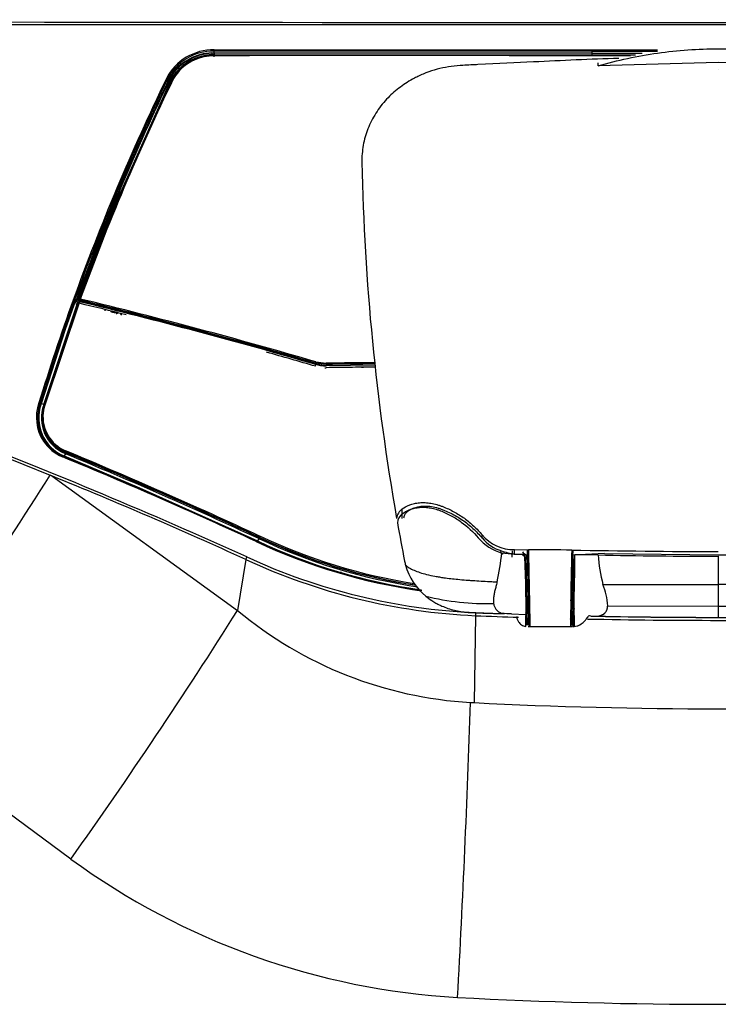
# Model space of a CAD drawing. Header units: millimetres. Extents: x 490 to 1310, y 147 to 543.
# Tile 24 of 30: x 1016 to 1045, y 276 to 317. Entities that reach past the tile are written whole.
import ezdxf

# ---------------------------------------------------------------- set-up
doc = ezdxf.new("R2010")
doc.units = ezdxf.units.MM
doc.layers.add('FactualArea', color=7, linetype='Continuous')
doc.styles.add('SEACAD_Arial', font='arial.ttf')
doc.dimstyles.new('Copie de ISO-25', dxfattribs={"dimtxt": 8, "dimasz": 2.5, "dimexe": 1.25, "dimexo": 0.625, "dimtad": 1, "dimdec": 0, "dimlfac": 5, "dimtxsty": 'SEACAD_Arial', "dimcen": 2.5, "dimclrd": 134, "dimclrt": 7, "dimadec": 0, "dimazin": 0, "dimtfac": 1, "dimtdec": 0, "dimtmove": 0, "dimatfit": 3, "dimfxl": 1, "dimarcsym": 0})

# ---------------------------------------------------------------- blocks, each defined once
blk = doc.blocks.new('*D38')
at = {"color": 0, "lineweight": -2, "transparency": 16777216}
for p, q in [((860.745, 314.581), (860.745, 534.605)), ((1260.345, 443.258), (1260.345, 534.605))]:
    blk.add_line(p, q, dxfattribs=at)
at = {"color": 134, "lineweight": -2, "transparency": 16777216}
blk.add_line((863.245, 533.355), (1257.845, 533.355), dxfattribs=at)
at = {"color": 134, "transparency": 16777216}
for points in [[(863.245, 533.772), (863.245, 532.939), (860.745, 533.355)], [(1257.845, 533.772), (1257.845, 532.939), (1260.345, 533.355)]]:
    blk.add_solid(points, dxfattribs=at)
at = {"layer": 'Defpoints', "color": 0, "transparency": 16777216}
for p in [(1260.345, 533.355), (1260.345, 442.633), (860.745, 313.956)]:
    blk.add_point(p, dxfattribs=at)
at = {"color": 7, "transparency": 16777216, "insert": (1060.545, 538.065), "char_height": 8, "attachment_point": 5, "style": 'SEACAD_Arial'}
blk.add_mtext('1998', dxfattribs=at)

msp = doc.modelspace()

# ---------------------------------------------------------------- linework, layer by layer
at = {"layer": 'FactualArea', "color": 7, "linetype": 'Continuous'}
for p, q in [((1023.781, 316.19), (1039.487, 316.185)), ((1023.781, 315.976), (1023.782, 316.137)), ((1039.488, 316.131), (1039.488, 316.061)), ((1022.784, 315.803), (1022.815, 315.752)), ((1023.677, 316.064), (1023.781, 316.067)), ((1023.678, 316.044), (1023.68, 315.985)), ((1023.777, 315.964), (1023.68, 315.961)), ((1023.778, 315.965), (1023.681, 315.962)), ((1023.78, 316.047), (1023.779, 315.987)), ((1023.779, 315.987), (1039.485, 315.983)), ((1039.485, 316.042), (1023.78, 316.047)), ((1023.781, 316.067), (1039.485, 316.061)), ((1023.781, 315.948), (1023.781, 315.976)), ((1041.196, 315.96), (1039.484, 315.96)), ((1039.485, 316.042), (1039.485, 315.983)), ((1041.576, 316.041), (1039.485, 316.042)), ((1039.485, 315.983), (1041.301, 315.982)), ((1044.745, 315.659), (1039.745, 315.524)), ((1039.745, 315.524), (1039.745, 315.649)), ((1049.745, 315.524), (1044.745, 315.659)), ((1044.745, 315.382), (1044.745, 315.388)), ((1019.77, 309.99), (1022.012, 314.977)), ((1022.047, 314.976), (1019.806, 309.991)), ((1021.934, 315.03), (1021.922, 315.008)), ((1021.943, 315.046), (1021.934, 315.03)), ((1021.942, 315.043), (1022, 315.133)), ((1021.967, 315.025), (1022.021, 314.996)), ((1022.046, 314.973), (1022.055, 314.991)), ((1022.073, 315.017), (1022.051, 314.979)), ((1018.144, 305.806), (1019.77, 309.99)), ((1018.184, 305.824), (1019.806, 309.991)), ((1016.695, 301.443), (1018.111, 305.69)), ((1016.726, 301.449), (1018.148, 305.714)), ((1018.145, 305.691), (1016.729, 301.443)), ((1018.179, 305.716), (1016.753, 301.451)), ((1017.962, 305.755), (1017.548, 304.576)), ((1017.548, 304.576), (1017.96, 305.746)), ((1018.001, 305.721), (1017.59, 304.553)), ((1017.96, 305.746), (1017.962, 305.753)), ((1018.111, 305.69), (1018.001, 305.721)), ((1018.017, 305.744), (1018.198, 305.692)), ((1018.047, 305.815), (1018.042, 305.757)), ((1018.073, 305.779), (1018.07, 305.729)), ((1018.132, 305.76), (1018.073, 305.779)), ((1018.085, 305.825), (1018.144, 305.806)), ((1018.182, 305.812), (1018.182, 305.806)), ((1018.198, 305.692), (1018.199, 305.737)), ((1018.209, 305.778), (1018.209, 305.772)), ((1019.251, 305.329), (1019.241, 305.381)), ((1019.572, 305.282), (1019.625, 305.269)), ((1019.903, 305.216), (1019.89, 305.167)), ((1019.922, 305.159), (1019.935, 305.208)), ((1016.543, 301.491), (1017.548, 304.576)), ((1017.59, 304.553), (1016.585, 301.471)), ((1027.985, 303.131), (1028.445, 303.069)), ((1027.995, 303.03), (1027.998, 303.165)), ((1028.445, 303.104), (1027.998, 303.165)), ((1028.009, 303.215), (1028.443, 303.157)), ((1030.467, 303.072), (1028.443, 303.049)), ((1028.445, 303.069), (1028.445, 303.104)), ((1028.453, 303.069), (1030.465, 303.092)), ((1029.921, 302.988), (1029.917, 302.963)), ((1029.978, 302.963), (1029.974, 302.989)), ((1016.54, 301.482), (1016.543, 301.491)), ((1016.585, 301.471), (1016.583, 301.462)), ((1016.695, 301.443), (1016.585, 301.471)), ((1016.69, 301.428), (1016.695, 301.443)), ((1016.729, 301.443), (1016.724, 301.428)), ((1016.646, 301.019), (1016.645, 300.995)), ((1013.087, 300.073), (1016.959, 298.498)), ((1017.593, 299.393), (1017.536, 299.299)), ((1017.536, 299.299), (1020.669, 297.971)), ((1017.593, 299.393), (1017.578, 299.399)), ((1017.59, 299.472), (1017.59, 299.449)), ((1017.59, 299.449), (1017.604, 299.443)), ((1017.509, 299.284), (1017.501, 299.287)), ((1020.641, 297.957), (1017.509, 299.284)), ((1017.023, 298.472), (1024.751, 292.879)), ((1020.641, 297.957), (1020.809, 297.885)), ((1020.669, 297.971), (1025.581, 295.768)), ((1025.556, 295.753), (1020.809, 297.885)), ((1020.809, 297.885), (1025.556, 295.758)), ((1031.603, 296.705), (1031.603, 297.098)), ((1034.922, 295.889), (1034.922, 296.018)), ((1025.562, 295.751), (1025.556, 295.753)), ((1025.644, 295.86), (1025.587, 295.766)), ((1025.654, 295.925), (1025.653, 295.912)), ((1025.653, 295.911), (1025.66, 295.908)), ((1035.745, 295.278), (1036.26, 295.214)), ((1036.176, 295.36), (1036.156, 295.094)), ((1036.26, 295.214), (1036.688, 295.213)), ((1036.268, 295.405), (1036.847, 295.402)), ((1036.268, 295.235), (1036.268, 295.405)), ((1036.268, 295.235), (1036.528, 295.213)), ((1036.811, 295.19), (1036.81, 295.387)), ((1040.009, 295.242), (1038.692, 295.174)), ((1040.009, 295.242), (1044.745, 295.193)), ((1025.098, 294.993), (1024.751, 292.879)), ((1044.745, 295.127), (1044.745, 293.961)), ((1029.034, 294.49), (1029.061, 294.444)), ((1036.821, 294.6), (1036.701, 294.602)), ((1031.745, 293.848), (1031.745, 293.809)), ((1031.902, 293.816), (1031.902, 293.782)), ((1032.394, 293.727), (1032.395, 293.693)), ((1049.545, 293.953), (1044.745, 293.961)), ((1044.745, 293.961), (1044.745, 293.057)), ((1036.848, 293.282), (1036.775, 293.282)), ((1036.745, 292.761), (1036.744, 292.777)), ((1036.745, 292.76), (1036.745, 292.738)), ((1038.745, 292.672), (1038.745, 292.952)), ((1040.145, 293.071), (1044.745, 293.057)), ((1044.745, 293.057), (1044.745, 292.589)), ((1034.644, 292.657), (1034.586, 289.044)), ((1036.145, 292.733), (1036.745, 292.714)), ((1036.745, 292.738), (1036.745, 292.714)), ((1036.787, 292.542), (1036.86, 292.542)), ((1036.858, 292.512), (1036.86, 292.321)), ((1038.644, 292.542), (1038.703, 292.542)), ((1038.644, 292.321), (1038.646, 292.512)), ((1038.741, 292.672), (1038.745, 292.672)), ((1038.745, 292.672), (1038.745, 292.212)), ((1038.696, 292.212), (1038.745, 292.212)), ((1034.435, 289.051), (1034.586, 289.044)), ((1017.818, 282.539), (1010.005, 288.312))]:
    msp.add_line(p, q, dxfattribs=at)
for centre, radius, start, end in [((1044.745, 19300.818), 18983.494, 269.8408325, 270.1591676), ((1044.745, -41402.314), 41719.547, 89.9275474, 90.0724528), ((1023.751, 313.993), 2.198, 89.2375, 152.7792), ((1023.753, 313.982), 2.155, 89.2464, 152.8101), ((1024.423, 316.175), 0.643, 178.6666, 183.404), ((1042.493, 316.167), 3.006, 179.6693, 180.69), ((1023.703, 314.028), 1.94, 117.2405, 149.2564), ((1023.702, 314.046), 1.899, 117.2418, 149.3453), ((1023.705, 313.998), 2.049, 117.2971, 141.9428), ((1023.698, 314.064), 1.856, 117.1885, 149.4061), ((1023.705, 314.019), 2.008, 117.31, 142.0268), ((1023.782, 313.855), 2.212, 92.7331, 117.3866), ((1023.783, 313.876), 2.17, 92.7679, 117.3987), ((1023.782, 313.883), 2.105, 92.772, 117.3494), ((1023.782, 313.9), 2.065, 92.8015, 117.3447), ((1023.78, 313.918), 2.023, 92.7953, 117.3392), ((1023.786, 313.859), 2.188, 90.1443, 92.8244), ((1023.783, 313.872), 2.115, 90.1213, 92.8022), ((1023.523, 315.968), 0.158, 357.674, 6.054), ((1023.781, 313.909), 2.032, 90.1393, 92.819), ((1030.847, -2813.866), 3129.816, 89.841881, 90.129439), ((1029.231, -5824.819), 6140.786, 89.9043281, 90.0508761), ((1048.14, 94.972), 220.991, 91.95285, 92.87556), ((1023.889, 313.893), 2.259, 142.7413, 146.1084), ((1108.769, 272.956), 96.6, 154.20083, 160.13395), ((1108.902, 272.932), 96.682, 154.22914, 160.15427), ((1106.014, 274.13), 93.501, 154.07754, 160.18506), ((1109.343, 272.744), 97.069, 154.19148, 160.07468), ((1108.31, 273.138), 95.842, 154.11799, 160.05854), ((1203.641, 324.93), 182.078, 183.13667, 183.18561), ((1023.753, 313.831), 2.145, 147.3578, 152.7996), ((1023.751, 313.806), 2.142, 140.7201, 152.7796), ((1022.316, 314.83), 0.4, 150.9015, 154.0433), ((1022.147, 314.928), 0.205, 147.1152, 151.9531), ((1046.537, 299.349), 29.146, 147.2195, 147.4302), ((1023.753, 313.831), 2.145, 141.0002, 144.8175), ((1023.363, 314.197), 1.653, 144.689, 145.5273), ((1022.372, 314.803), 0.4, 151.0379, 154.1698), ((1022.54, 314.699), 0.598, 147.5967, 150.1436), ((1024.34, 313.584), 2.776, 143.0051, 146.1764), ((1022.397, 314.806), 0.389, 151.343, 154.111), ((1022.372, 314.819), 0.36, 147.3289, 151.307), ((1022.379, 314.831), 0.331, 147.3215, 154.1402), ((1107.685, 273.267), 95.352, 154.1875, 160.14058), ((1106.457, 273.878), 93.993, 154.25823, 155.01462), ((1079.883, 286.699), 64.488, 154.15465, 154.26408), ((1028.303, 315.153), 6.467, 183.0242, 183.2507), ((1108.147, 273.112), 95.848, 155.02633, 160.13539), ((1126.501, 313.466), 96.598, 181.15858, 189.99297), ((1108.269, 273.054), 95.922, 157.33723, 159.99661), ((1130.462, 264.572), 119.615, 157.6844, 159.82875), ((1111.303, 272.277), 99.215, 160.26253, 162.8675), ((1018.286, 305.615), 0.304, 158.9389, 159.6249), ((967.3, 94.955), 216.68, 76.42935, 76.46066), ((1018.087, 305.813), 0.04, 159.5945, 175.6196), ((966.218, 91.189), 220.619, 76.38612, 76.41236), ((1018.165, 305.671), 0.0574, 155.8084, 159.9771), ((1018.283, 305.643), 0.147, 157.5194, 160.8038), ((1018.186, 305.702), 0.04, 76.2497, 160.2217), ((966.556, 92.316), 219.489, 75.87384, 76.40031), ((968.689, 99.87), 211.712, 73.73935, 76.48142), ((1018.222, 305.812), 0.04, 159.5714, 178.8576), ((967.884, 97.144), 214.575, 73.73425, 76.43851), ((967.717, 97.008), 214.79, 73.70104, 76.40398), ((968.033, 97.859), 213.935, 73.7191, 76.43405), ((1018.13, 305.391), 0.487, 238.1007, 244.4161), ((966.556, 92.316), 219.489, 73.74456, 74.29688), ((1028.414, 304.624), 1.575, 253.6371, 271.0698), ((1034.952, -154.264), 457.468, 90.5632, 90.81525), ((1033.463, -23.629), 326.772, 90.52636, 90.87997), ((1031.202, 137.546), 165.447, 90.57604, 90.95508), ((1038.742, -528.861), 831.897, 90.569334, 90.633874), ((1028.422, 304.508), 1.539, 268.593, 270.8288), ((1018.166, 300.903), 1.78, 160.2733, 213.6667), ((1018.181, 300.892), 1.743, 160.2252, 247.0422), ((1018.202, 300.884), 1.719, 160.3435, 247.0791), ((1018.207, 300.883), 1.611, 160.2113, 247.0203), ((1018.197, 300.894), 1.567, 160.0449, 247.182), ((1018.2, 300.917), 1.568, 160.1351, 247.0981), ((1018.196, 300.929), 1.535, 160.1248, 173.7113), ((1018.196, 300.929), 1.535, 173.7113, 247.0874), ((925.612, 74.904), 241.644, 65.67876, 68.77241), ((1018.166, 300.903), 1.78, 213.6667, 246.9553), ((939.326, 110.632), 204.416, 65.01942, 67.48872), ((939.156, 109.683), 205.286, 65.08399, 67.53724), ((936.815, 104.596), 210.997, 65.09505, 67.48844), ((939.389, 110.248), 204.725, 65.07931, 67.53935), ((939.01, 108.747), 206.041, 65.1707, 67.61698), ((873.793, 388.768), 169.249, 323.59137, 327.76751), ((1016.769, 297.926), 0.603, 65.0405, 71.5858), ((943.082, 115.769), 197.098, 65.41045, 67.96661), ((1031.899, 296.655), 0.533, 123.7774, 174.8374), ((1031.893, 296.496), 0.493, 126.0189, 176.9578), ((1126.72, 313.496), 96.819, 190.09668, 191.05573), ((1036.246, 297.141), 1.736, 220.303, 270.725), ((1035.754, 317.506), 24.046, 244.8364, 261.9691), ((1035.738, 317.383), 23.901, 244.7864, 261.9598), ((1035.731, 317.306), 23.833, 244.7414, 261.9473), ((1035.762, 317.398), 23.906, 244.803, 261.9028), ((1025.595, 295.907), 0.0641, 315.3754, 1.6844), ((1035.753, 317.34), 23.739, 244.79, 261.4765), ((1035.757, 317.338), 23.677, 244.7416, 261.2748), ((1035.744, 317.322), 23.669, 244.7826, 261.3282), ((1035.763, 317.404), 23.69, 244.7789, 261.1132), ((1036.196, 297.09), 1.867, 219.918, 256.0031), ((1036.212, 296.966), 1.68, 219.8641, 253.2267), ((1020.943, 297.088), 14.912, 348.2908, 353.0277), ((1036.431, 297.212), 1.984, 249.2261, 265.3088), ((1037.899, 296.556), 1.885, 225.9852, 228.8715), ((1037.899, 296.589), 1.824, 224.4904, 230.3595), ((997.911, 293.037), 38.838, 358.7832, 3.2118), ((1035.275, 12.918), 282.489, 89.31531, 89.68112), ((1158.999, 291.895), 120.399, 178.33802, 179.84898), ((1047.578, 847.552), 552.238, 269.07381, 269.70609), ((1043.604, 639.128), 343.937, 270.19003, 270.97901), ((1035.801, 318.061), 25.429, 245.1098, 267.3931), ((1035.796, 318.157), 25.401, 245.1796, 267.4087), ((1034.012, 295.382), 2.358, 191.0662, 195.2864), ((2135.548, 273.756), 1097.012, 178.880992, 178.997475), ((802.327, 298.243), 236.477, 358.71784, 359.26163), ((1033.3, -143.114), 438.344, 89.1576, 89.28315), ((1047.758, 295.855), 8.042, 184.798, 193.6831), ((1046.155, 643.17), 348.046, 268.94465, 269.76782), ((1034.187, 295.445), 2.543, 195.6206, 230.9534), ((1041.517, 785.108), 491.157, 269.81661, 270.37655), ((1037.716, 292.984), 2.43, 2.0429, 23.496), ((1035.164, 304.082), 10.921, 256.3408, 271.2464), ((839.831, 409.391), 218.565, 324.52258, 327.78637), ((1035.396, 305.647), 16.624, 230.182, 266.6857), ((1044.745, 556.65), 264.062, 267.80858, 268.06848), ((1035.519, 280.402), 12.348, 87.0966, 88.9536), ((1133.042, 291.436), 94.35, 179.08024, 179.4436), ((1038.732, 292.782), 0.17, 85.6404, 99.2382), ((1296.747, 289.261), 258.029, 179.18039, 179.24247), ((1045.629, 773.787), 480.73, 269.89458, 270.44284), ((1044.745, 557.508), 265.043, 267.81593, 268.20453), ((1044.745, 557.508), 265.043, 268.82476, 271.18161), ((1038.591, 282.264), 10.414, 85.3, 85.8665), ((1039.703, 298.021), 5.383, 267.2495, 270.4428), ((1044.741, 548.543), 255.954, 268.8814, 270.00073), ((1044.745, 556.65), 264.062, 268.91504, 271.08496), ((1044.75, 548.287), 255.699, 269.99871, 271.11916), ((524.75, 305.153), 509.94, 356.81083, 358.19049), ((1044.745, 489.148), 200.362, 267.09375, 272.90625), ((1035.632, 306.97), 30.236, 233.9009, 266.7153), ((1044.745, 483.003), 206.504, 266.98968, 273.01032)]:
    msp.add_arc(centre, radius, start, end, dxfattribs=at)
for centre, major_axis, ratio, start_param, end_param in [((1044.746, 333.894), (-534.875, 0.004), 0.03311, 1.560964, 1.566055), ((1044.747, 333.867), (-534.868, 0.004), 0.03316, 1.560964, 1.566055), ((1022.785, 315.787), (0.019, -0.0352), 0.187749, 1.952936, 3.497516), ((1022.852, 315.699), (0.0185, -0.0355), 0.156817, 1.964323, 3.296255), ((1023.778, 315.925), (0.0001, -0.04), 0.046977, 2.993349, 4.287987), ((1023.781, 315.912), (-0.0001, 0.04), 0.046595, 4.288395, 5.820729), ((1039.484, 315.998), (-0.0001, 0.0394), 0.006841, 3.114723, 4.310196), ((1022.123, 315.239), (0.0316, -0.0245), 0.295278, 1.833232, 3.377867), ((1021.957, 314.989), (0.036, -0.0174), 0.344876, 1.756085, 3.300677), ((1021.967, 315.009), (0.0345, -0.0207), 0.324662, 1.792027, 3.334205), ((1021.976, 315.024), (0.0337, -0.0216), 0.318286, 1.801015, 3.345574), ((1022.034, 315.114), (0.0336, -0.0217), 0.316967, 1.803292, 3.347008), ((1022.011, 314.992), (-0.036, 0.0174), 0.344809, 1.756115, 3.001725), ((1022.021, 315.012), (-0.0347, 0.0203), 0.328507, 1.787979, 3.204644), ((1022.035, 315.034), (-0.0337, 0.0216), 0.317956, 1.801124, 3.221665), ((1022.084, 314.959), (0.036, -0.0174), 0.346053, 1.798842, 3.192553), ((1022.103, 314.993), (0.0337, -0.0216), 0.31951, 1.838314, 3.221709), ((1019.769, 310.004), (-0.0369, 0.0153), 0.31108, 1.734024, 3.304829), ((1017.997, 305.734), (-0.0376, 0.0135), 0.272724, 0.16223, 1.77908), ((1018.03, 305.778), (0.0399, 0.0033), 0.912066, 2.717391, 4.305811), ((1018.087, 305.813), (0.0399, -0.0031), 0.898945, 3.141589, 4.441987), ((1018.087, 305.813), (0.0375, -0.0139), 0.269768, 1.720092, 3.141589), ((1018.087, 305.813), (-0.0122, -0.0381), 0.141394, 4.435379, 5.842646), ((1018.146, 305.794), (0.0122, 0.0381), 0.141391, 1.293766, 2.701052), ((1018.186, 305.702), (0.0376, -0.0135), 0.274676, 1.870919, 3.259979), ((1018.186, 305.702), (-0.0095, -0.0389), 0.278588, 2.739653, 4.416078), ((1018.222, 305.812), (0.04, -0.0008), 0.895589, 3.064051, 4.391302), ((1018.222, 305.806), (0.04, -0.0008), 0.895589, 3.159189, 4.391302), ((1018.222, 305.812), (0.0375, -0.014), 0.2728, 1.872352, 3.290996), ((1018.222, 305.812), (-0.0095, -0.0388), 0.277106, 4.414981, 5.828308), ((1017.586, 304.565), (-0.0378, 0.013), 0.260646, 0.157315, 1.775644), ((1027.972, 303.096), (-0.0113, -0.0384), 0.180059, 2.749997, 4.312393), ((1028.011, 303.199), (-0.0113, -0.0384), 0.179213, 4.312017, 5.839199), ((1028.445, 303.14), (0.0007, -0.04), 0.036218, 4.276677, 5.820346), ((1016.578, 301.473), (-0.0382, 0.0118), 0.226734, 0.258978, 1.767673), ((1016.581, 301.482), (-0.0382, 0.0118), 0.22613, 0.254145, 1.767646), ((1016.686, 301.439), (-0.0389, 0.0119), 0.227178, 1.767594, 3.244239), ((1016.764, 301.439), (0.0382, -0.0118), 0.228483, 1.934032, 3.242046), ((1017.524, 299.319), (0.0205, 0.0347), 0.422788, 2.928368, 4.418196), ((1017.61, 299.503), (0.0155, 0.0369), 0.396494, 1.392285, 2.704772), ((1017.584, 299.412), (0.0157, 0.0375), 0.399052, 4.359007, 5.84588), ((1020.661, 297.989), (0.0159, 0.0367), 0.375309, 2.762741, 4.36365), ((1025.536, 295.726), (-0.0172, -0.0369), 0.315868, 2.771643, 4.39631), ((1025.674, 295.956), (0.017, 0.0362), 0.309944, 1.256071, 2.720107), ((1182.629, -1472.72), (-1520.289, 3978.233), 0.12654, -1.159184, -1.159158), ((1035.325, 295.222), (0.548, 0.244), 0.391845, -0.880002, -0.697419), ((1025.149, 295.062), (0.0419, 0.0908), 0.324737, 1.268435, 2.568324), ((1036.853, 292.911), (0.007, -0.44), 0.006709, -0.432672, 3.710608), ((1036.893, 292.912), (0.007, -0.4), 0.007379, -0.432695, 3.531223), ((1038.611, 292.912), (0.007, 0.4), 0.007379, -0.38963, 3.574287), ((1034.649, 292.74), (0.0038, 0.0999), 0.036367, 1.135557, 2.530978)]:
    msp.add_ellipse(centre, major_axis=major_axis, ratio=ratio, start_param=start_param, end_param=end_param, dxfattribs=at)
for points, knots in [([(1039.488, 316.131), (1036.869, 316.132), (1034.251, 316.134), (1029.015, 316.138), (1026.398, 316.142), (1023.782, 316.137)], [0, 0, 0, 0, 0.5, 0.5, 1, 1, 1, 1]), ([(1039.745, 315.524), (1040.556, 315.758), (1041.384, 315.936), (1043.056, 316.173), (1043.9, 316.232), (1045.589, 316.232), (1046.434, 316.173), (1048.106, 315.936), (1048.933, 315.758), (1049.745, 315.524)], [0, 0, 0, 0, 0.25, 0.25, 0.5, 0.5, 0.75, 0.75, 1, 1, 1, 1]), ([(1022.815, 315.752), (1022.819, 315.746), (1022.824, 315.739), (1022.83, 315.732), (1022.832, 315.732), (1022.833, 315.734)], [0, 0, 0, 0, 0.5, 0.5, 1, 1, 1, 1]), ([(1023.779, 315.987), (1023.779, 315.98), (1023.779, 315.973), (1023.778, 315.965), (1023.778, 315.964), (1023.778, 315.965)], [0, 0, 0, 0, 0.5, 0.5, 1, 1, 1, 1]), ([(1023.781, 316.067), (1023.781, 316.071), (1023.78, 316.071), (1023.78, 316.064), (1023.78, 316.055), (1023.78, 316.047)], [0, 0, 0, 0, 0.5, 0.5, 1, 1, 1, 1]), ([(1037.054, 315.685), (1036.351, 315.656), (1035.589, 315.62), (1034.589, 315.566), (1034.341, 315.552), (1034.079, 315.537), (1034.04, 315.535), (1033.842, 315.523), (1033.68, 315.505), (1033.361, 315.454), (1033.203, 315.42), (1032.891, 315.336), (1032.738, 315.285), (1032.437, 315.17), (1032.29, 315.104), (1032.107, 315.011), (1032.067, 314.989), (1031.926, 314.912), (1031.828, 314.853), (1031.637, 314.727), (1031.544, 314.661), (1031.274, 314.451), (1031.106, 314.298), (1030.869, 314.043), (1030.789, 313.95), (1030.639, 313.756), (1030.569, 313.655), (1030.438, 313.449), (1030.378, 313.343), (1030.268, 313.127), (1030.218, 313.018), (1030.131, 312.795), (1030.093, 312.682), (1030.028, 312.453), (1030.001, 312.336), (1029.937, 311.985), (1029.918, 311.748), (1029.923, 311.512)], [0.5779422, 0.5779422, 0.5779422, 0.5779422, 0.7116874, 0.7116874, 0.7363695, 0.7363695, 0.7407343, 0.7407343, 0.7597722, 0.7597722, 0.7788102, 0.7788102, 0.7978481, 0.7978481, 0.816886, 0.816886, 0.8223472, 0.8223472, 0.8361656, 0.8361656, 0.8499839, 0.8499839, 0.8776205, 0.8776205, 0.892918, 0.892918, 0.9082154, 0.9082154, 0.9235128, 0.9235128, 0.9388103, 0.9388103, 0.9541077, 0.9541077, 0.9694051, 0.9694051, 1, 1, 1, 1]), ([(1041.092, 315.937), (1041.038, 315.937), (1040.985, 315.937), (1040.69, 315.937), (1040.449, 315.937), (1039.993, 315.938), (1039.778, 315.938), (1039.537, 315.938), (1039.511, 315.938), (1039.484, 315.938)], [0.4331448, 0.4331448, 0.4331448, 0.4331448, 0.4898221, 0.4898221, 0.7449051, 0.7449051, 0.9718029, 0.9718029, 1, 1, 1, 1]), ([(1021.837, 314.967), (1021.836, 314.971), (1021.832, 314.977), (1021.817, 314.989), (1021.806, 314.994), (1021.797, 314.998)], [0, 0, 0, 0, 0.5, 0.5, 1, 1, 1, 1]), ([(1017.917, 305.783), (1017.927, 305.78), (1017.94, 305.775), (1017.953, 305.767), (1017.957, 305.764), (1017.962, 305.76), (1017.963, 305.758), (1017.963, 305.755)], [0, 0, 0, 0, 0.5, 0.5, 0.75, 0.75, 1, 1, 1, 1]), ([(1017.963, 305.755), (1017.962, 305.752), (1017.963, 305.748), (1017.971, 305.739), (1017.987, 305.73), (1017.998, 305.726), (1018.003, 305.725)], [0, 0, 0, 0, 0.112933, 0.48106, 0.751291, 1, 1, 1, 1]), ([(1017.963, 305.755), (1017.964, 305.758), (1017.967, 305.765), (1017.971, 305.774), (1017.975, 305.782), (1017.979, 305.788), (1017.984, 305.796), (1017.99, 305.8), (1017.992, 305.793), (1017.993, 305.79)], [0, 0, 0, 0, 0.106098, 0.206575, 0.303585, 0.399517, 0.496839, 0.739508, 1, 1, 1, 1]), ([(1018.017, 305.744), (1018.017, 305.745), (1018.017, 305.746), (1018.016, 305.748), (1018.011, 305.744), (1018.006, 305.731), (1018.003, 305.725)], [0, 0, 0, 0, 0.133504, 0.251048, 0.623622, 1, 1, 1, 1]), ([(1018.145, 305.691), (1018.145, 305.688), (1018.142, 305.686), (1018.129, 305.686), (1018.119, 305.688), (1018.111, 305.69)], [0, 0, 0, 0, 0.5, 0.5, 1, 1, 1, 1]), ([(1018.112, 305.694), (1018.113, 305.696), (1018.115, 305.699), (1018.12, 305.703), (1018.126, 305.706), (1018.133, 305.708), (1018.143, 305.708), (1018.152, 305.707), (1018.161, 305.706), (1018.17, 305.703), (1018.182, 305.699), (1018.192, 305.695), (1018.198, 305.692)], [0, 0, 0, 0, 0.05905, 0.124295, 0.19911, 0.285759, 0.385707, 0.499905, 0.583177, 0.677816, 0.803727, 1, 1, 1, 1]), ([(1018.148, 305.699), (1018.148, 305.695), (1018.144, 305.692), (1018.131, 305.69), (1018.121, 305.692), (1018.112, 305.694)], [0, 0, 0, 0, 0.5, 0.5, 1, 1, 1, 1]), ([(1018.132, 305.76), (1018.141, 305.758), (1018.149, 305.756), (1018.165, 305.753), (1018.173, 305.753), (1018.186, 305.754), (1018.192, 305.755), (1018.201, 305.759), (1018.204, 305.761), (1018.208, 305.767), (1018.209, 305.77), (1018.209, 305.772)], [0, 0, 0, 0, 0.211482, 0.211482, 0.422876, 0.422876, 0.635643, 0.635643, 0.851192, 0.851192, 1, 1, 1, 1]), ([(1018.144, 305.806), (1018.146, 305.806), (1018.151, 305.804), (1018.158, 305.804), (1018.166, 305.804), (1018.174, 305.805), (1018.182, 305.81), (1018.183, 305.816), (1018.184, 305.818)], [0, 0, 0, 0, 0.109644, 0.231607, 0.365238, 0.508687, 0.7619, 1, 1, 1, 1]), ([(1018.198, 305.692), (1018.195, 305.695), (1018.191, 305.699), (1018.184, 305.705), (1018.175, 305.71), (1018.166, 305.712), (1018.158, 305.71), (1018.152, 305.706), (1018.149, 305.701), (1018.148, 305.699)], [0, 0, 0, 0, 0.15241, 0.273008, 0.484083, 0.658879, 0.799586, 0.910437, 1, 1, 1, 1]), ([(1019.467, 305.324), (1019.473, 305.32), (1019.487, 305.312), (1019.512, 305.3), (1019.542, 305.289), (1019.562, 305.284), (1019.572, 305.282)], [0.5140882, 0.5140882, 0.5140882, 0.5140882, 0.6133916, 0.7364874, 0.8664872, 1, 1, 1, 1]), ([(1019.625, 305.269), (1019.63, 305.267), (1019.641, 305.265), (1019.656, 305.262), (1019.672, 305.26), (1019.686, 305.26), (1019.699, 305.261), (1019.711, 305.263), (1019.722, 305.266), (1019.73, 305.27), (1019.737, 305.276), (1019.741, 305.282), (1019.743, 305.287), (1019.744, 305.289)], [0, 0, 0, 0, 0.086826, 0.175975, 0.267063, 0.359615, 0.453078, 0.546852, 0.64032, 0.732882, 0.823985, 0.913152, 1, 1, 1, 1]), ([(1019.77, 305.248), (1019.768, 305.24), (1019.763, 305.233), (1019.748, 305.222), (1019.737, 305.217), (1019.719, 305.214), (1019.714, 305.213), (1019.709, 305.213)], [0, 0, 0, 0, 0.230312, 0.230312, 0.4852082, 0.4852082, 0.5710418, 0.5710418, 0.5710418, 0.5710418]), ([(1028.453, 303.069), (1028.444, 303.073), (1028.444, 303.074), (1028.443, 303.066), (1028.443, 303.058), (1028.443, 303.049)], [0, 0, 0, 0, 0.5, 0.5, 1, 1, 1, 1]), ([(1016.491, 301.504), (1016.5, 301.502), (1016.512, 301.498), (1016.532, 301.49), (1016.538, 301.485), (1016.54, 301.482)], [0, 0, 0, 0, 0.5, 0.5, 1, 1, 1, 1]), ([(1017.509, 299.284), (1017.511, 299.28), (1017.515, 299.279), (1017.525, 299.285), (1017.531, 299.291), (1017.532, 299.301)], [0, 0, 0, 0, 0.5, 0.5, 1, 1, 1, 1]), ([(1017.59, 299.449), (1017.591, 299.444), (1017.591, 299.436), (1017.587, 299.417), (1017.583, 299.407), (1017.578, 299.399)], [0, 0, 0, 0, 0.5, 0.5, 1, 1, 1, 1]), ([(1017.47, 299.265), (1017.474, 299.274), (1017.481, 299.283), (1017.493, 299.292), (1017.498, 299.291), (1017.501, 299.287)], [0, 0, 0, 0, 0.5, 0.5, 1, 1, 1, 1]), ([(1031.603, 297.098), (1031.687, 297.164), (1031.789, 297.221), (1031.972, 297.289), (1032.038, 297.308), (1032.175, 297.338), (1032.246, 297.349), (1032.359, 297.359), (1032.397, 297.361), (1032.475, 297.362), (1032.514, 297.362), (1032.634, 297.357), (1032.714, 297.348), (1032.877, 297.321), (1032.959, 297.303), (1033.083, 297.267), (1033.124, 297.253), (1033.205, 297.225), (1033.246, 297.211), (1033.446, 297.134), (1033.601, 297.063), (1033.826, 296.941), (1033.899, 296.897), (1034.044, 296.806), (1034.116, 296.758), (1034.323, 296.608), (1034.453, 296.501), (1034.699, 296.27), (1034.814, 296.148), (1034.922, 296.018)], [0, 0, 0, 0, 0.125, 0.125, 0.1875, 0.1875, 0.25, 0.25, 0.28125, 0.28125, 0.3125, 0.3125, 0.375, 0.375, 0.4375, 0.4375, 0.46875, 0.46875, 0.5, 0.5, 0.625, 0.625, 0.6875, 0.6875, 0.75, 0.75, 0.875, 0.875, 1, 1, 1, 1]), ([(1031.603, 296.895), (1031.679, 296.959), (1031.774, 297.016), (1031.943, 297.084), (1032.004, 297.104), (1032.132, 297.136), (1032.2, 297.148), (1032.305, 297.16), (1032.341, 297.163), (1032.414, 297.166), (1032.452, 297.167), (1032.565, 297.165), (1032.642, 297.159), (1032.797, 297.137), (1032.875, 297.121), (1032.994, 297.089), (1033.033, 297.077), (1033.112, 297.051), (1033.151, 297.037), (1033.344, 296.963), (1033.493, 296.894), (1033.783, 296.738), (1033.923, 296.649), (1034.321, 296.363), (1034.557, 296.142), (1034.764, 295.892)], [0, 0, 0, 0, 0.125, 0.125, 0.1875, 0.1875, 0.25, 0.25, 0.28125, 0.28125, 0.3125, 0.3125, 0.375, 0.375, 0.4375, 0.4375, 0.46875, 0.46875, 0.5, 0.5, 0.625, 0.625, 0.75, 0.75, 1, 1, 1, 1]), ([(1031.673, 296.726), (1031.676, 296.768), (1031.687, 296.808), (1031.717, 296.868), (1031.729, 296.887), (1031.757, 296.925), (1031.773, 296.944), (1031.827, 297), (1031.871, 297.034), (1031.948, 297.08), (1031.976, 297.095), (1032.035, 297.122), (1032.066, 297.135), (1032.165, 297.17), (1032.236, 297.188), (1032.351, 297.207), (1032.39, 297.211), (1032.472, 297.218), (1032.514, 297.219), (1032.642, 297.219), (1032.73, 297.212), (1032.909, 297.184), (1033.001, 297.163), (1033.136, 297.121), (1033.181, 297.106), (1033.27, 297.073), (1033.314, 297.056), (1033.445, 297.003), (1033.531, 296.964), (1033.701, 296.881), (1033.784, 296.835), (1033.947, 296.74), (1034.027, 296.689), (1034.258, 296.531), (1034.403, 296.415), (1034.676, 296.166), (1034.803, 296.032), (1034.922, 295.889)], [0, 0, 0, 0, 0.0625, 0.0625, 0.09375, 0.09375, 0.125, 0.125, 0.1875, 0.1875, 0.21875, 0.21875, 0.25, 0.25, 0.3125, 0.3125, 0.34375, 0.34375, 0.375, 0.375, 0.4375, 0.4375, 0.5, 0.5, 0.53125, 0.53125, 0.5625, 0.5625, 0.625, 0.625, 0.6875, 0.6875, 0.75, 0.75, 0.875, 0.875, 1, 1, 1, 1]), ([(1025.556, 295.753), (1025.557, 295.749), (1025.56, 295.747), (1025.57, 295.753), (1025.576, 295.76), (1025.584, 295.767)], [0, 0, 0, 0, 0.5, 0.5, 1, 1, 1, 1]), ([(1025.562, 295.751), (1025.563, 295.746), (1025.566, 295.744), (1025.575, 295.75), (1025.581, 295.757), (1025.584, 295.767)], [0, 0, 0, 0, 0.5, 0.5, 1, 1, 1, 1]), ([(1025.653, 295.912), (1025.654, 295.907), (1025.653, 295.899), (1025.647, 295.881), (1025.643, 295.871), (1025.641, 295.862)], [0, 0, 0, 0, 0.5, 0.5, 1, 1, 1, 1]), ([(1036.688, 295.213), (1036.702, 295.213), (1036.716, 295.21), (1036.736, 295.202), (1036.742, 295.196), (1036.742, 295.19)], [0, 0, 0, 0, 0.5, 0.5, 1, 1, 1, 1]), ([(1036.81, 295.387), (1036.81, 295.391), (1036.814, 295.395), (1036.828, 295.401), (1036.837, 295.402), (1036.847, 295.402)], [0, 0, 0, 0, 0.5, 0.5, 1, 1, 1, 1]), ([(1036.86, 292.321), (1036.863, 292.243), (1036.864, 292.23), (1036.864, 292.338), (1036.863, 292.458), (1036.86, 292.763), (1036.857, 292.949), (1036.852, 293.187), (1036.851, 293.261), (1036.848, 293.412), (1036.847, 293.488), (1036.839, 293.865), (1036.834, 294.166), (1036.822, 294.772), (1036.816, 295.075), (1036.81, 295.387)], [0, 0, 0, 0, 0.125, 0.125, 0.25, 0.25, 0.375, 0.375, 0.4375, 0.4375, 0.5, 0.5, 0.75, 0.75, 1, 1, 1, 1]), ([(1036.847, 295.402), (1036.853, 295.083), (1036.86, 294.773), (1036.873, 294.153), (1036.879, 293.845), (1036.887, 293.459), (1036.888, 293.382), (1036.892, 293.227), (1036.893, 293.15), (1036.897, 292.899), (1036.9, 292.711), (1036.904, 292.407), (1036.904, 292.292), (1036.904, 292.191), (1036.902, 292.206), (1036.9, 292.285)], [0, 0, 0, 0, 0.25, 0.25, 0.5, 0.5, 0.5625, 0.5625, 0.625, 0.625, 0.75, 0.75, 0.875, 0.875, 1, 1, 1, 1]), ([(1038.692, 295.369), (1038.681, 294.757), (1038.67, 294.151), (1038.657, 293.471), (1038.656, 293.396), (1038.653, 293.244), (1038.651, 293.17), (1038.647, 292.936), (1038.644, 292.751), (1038.641, 292.452), (1038.64, 292.334), (1038.64, 292.231), (1038.642, 292.244), (1038.644, 292.321)], [0, 0, 0, 0, 0.5, 0.5, 0.5625, 0.5625, 0.625, 0.625, 0.75, 0.75, 0.875, 0.875, 1, 1, 1, 1]), ([(1038.651, 295.387), (1038.662, 295.387), (1038.673, 295.384), (1038.688, 295.378), (1038.692, 295.373), (1038.692, 295.369)], [0, 0, 0, 0, 0.5, 0.5, 1, 1, 1, 1]), ([(1036.742, 295.19), (1036.749, 294.835), (1036.756, 294.48), (1036.766, 293.948), (1036.77, 293.771), (1036.775, 293.505), (1036.776, 293.416), (1036.78, 293.239), (1036.781, 293.152), (1036.786, 292.867), (1036.789, 292.662), (1036.792, 292.36), (1036.792, 292.265), (1036.79, 292.26), (1036.787, 292.347), (1036.783, 292.533), (1036.782, 292.574), (1036.78, 292.661), (1036.779, 292.703), (1036.777, 292.806), (1036.776, 292.842), (1036.775, 292.835)], [0, 0, 0, 0, 0.25, 0.25, 0.375, 0.375, 0.4375, 0.4375, 0.5, 0.5, 0.625, 0.625, 0.75, 0.75, 0.875, 0.875, 0.90625, 0.90625, 0.9375, 0.9375, 1, 1, 1, 1]), ([(1038.746, 295.18), (1038.746, 295.184), (1038.75, 295.189), (1038.764, 295.194), (1038.774, 295.196), (1038.784, 295.196)], [0, 0, 0, 0, 0.5, 0.5, 1, 1, 1, 1]), ([(1031.737, 294.76), (1031.74, 294.758), (1031.747, 294.754), (1031.759, 294.744), (1031.78, 294.727), (1031.823, 294.694), (1031.92, 294.63), (1032.09, 294.544), (1032.333, 294.453), (1032.623, 294.369), (1032.898, 294.309), (1033.143, 294.267), (1033.456, 294.22), (1033.829, 294.177), (1034.173, 294.147), (1034.349, 294.134), (1034.466, 294.126), (1034.672, 294.112), (1034.966, 294.094), (1035.24, 294.078), (1035.432, 294.068), (1035.507, 294.064), (1035.545, 294.062)], [0, 0, 0, 0, 0.004117, 0.010002, 0.020008, 0.040013, 0.079843, 0.159359, 0.238725, 0.31768, 0.408513, 0.453631, 0.498625, 0.633863, 0.713105, 0.732869, 0.752623, 0.792119, 0.87127, 0.950047, 0.97494, 1, 1, 1, 1]), ([(1035.545, 294.062), (1035.54, 294.043), (1035.528, 293.994), (1035.509, 293.917), (1035.479, 293.802), (1035.443, 293.661), (1035.409, 293.495), (1035.39, 293.336), (1035.392, 293.227), (1035.4, 293.171), (1035.401, 293.164)], [0, 0, 0, 0, 0.058492, 0.148741, 0.239559, 0.422358, 0.605814, 0.789089, 0.972373, 1, 1, 1, 1]), ([(1032.585, 293.47), (1032.663, 293.405), (1032.746, 293.344), (1032.887, 293.252), (1032.943, 293.218), (1033.058, 293.153), (1033.117, 293.123), (1033.2, 293.083), (1033.224, 293.072), (1033.331, 293.024), (1033.416, 292.991), (1033.589, 292.932), (1033.678, 292.907), (1033.858, 292.863), (1033.949, 292.845), (1034.134, 292.817), (1034.226, 292.808), (1034.34, 292.801), (1034.362, 292.799), (1034.503, 292.794), (1034.627, 292.789), (1035.079, 292.771), (1035.413, 292.759), (1035.745, 292.747)], [0, 0, 0, 0, 0.095246, 0.095246, 0.15527, 0.15527, 0.215295, 0.215295, 0.239017, 0.239017, 0.321715, 0.321715, 0.404412, 0.404412, 0.487109, 0.487109, 0.569807, 0.569807, 0.588767, 0.588767, 0.695981, 0.695981, 1, 1, 1, 1]), ([(1035.401, 293.164), (1035.405, 293.143), (1035.412, 293.102), (1035.432, 293.04), (1035.459, 292.98), (1035.498, 292.922), (1035.547, 292.87), (1035.607, 292.825), (1035.674, 292.784), (1035.721, 292.759), (1035.745, 292.747)], [0, 0, 0, 0, 0.114338, 0.224358, 0.357926, 0.484439, 0.612362, 0.740274, 0.869567, 1, 1, 1, 1]), ([(1039.745, 292.638), (1039.751, 292.639), (1039.762, 292.643), (1039.777, 292.647), (1039.786, 292.65), (1039.795, 292.652), (1039.803, 292.655), (1039.816, 292.659), (1039.824, 292.662), (1039.832, 292.664), (1039.84, 292.667), (1039.854, 292.672), (1039.863, 292.675), (1039.872, 292.678), (1039.881, 292.681), (1039.894, 292.687), (1039.902, 292.69), (1039.91, 292.693), (1039.92, 292.698), (1039.935, 292.705), (1039.942, 292.708), (1039.95, 292.713), (1039.958, 292.717), (1039.966, 292.722), (1039.971, 292.725), (1039.976, 292.728), (1039.984, 292.733), (1039.991, 292.738), (1039.997, 292.743), (1040.002, 292.746), (1040.008, 292.751), (1040.013, 292.755), (1040.018, 292.76), (1040.023, 292.764), (1040.028, 292.768), (1040.035, 292.775), (1040.05, 292.791), (1040.064, 292.808), (1040.081, 292.833), (1040.092, 292.852), (1040.101, 292.872), (1040.111, 292.892), (1040.118, 292.913), (1040.125, 292.935), (1040.129, 292.95), (1040.134, 292.972), (1040.138, 292.995), (1040.142, 293.025), (1040.143, 293.04), (1040.144, 293.062), (1040.145, 293.071)], [0, 0, 0, 0, 0.009339, 0.018678, 0.028017, 0.028017, 0.037357, 0.046696, 0.056035, 0.056035, 0.065232, 0.07443, 0.083627, 0.083627, 0.092824, 0.102022, 0.111219, 0.111219, 0.121066, 0.130914, 0.140761, 0.140761, 0.160775, 0.180788, 0.200802, 0.200802, 0.216489, 0.247864, 0.247864, 0.263551, 0.279238, 0.294926, 0.294926, 0.320167, 0.332788, 0.332788, 0.37802, 0.468484, 0.468484, 0.558949, 0.604181, 0.604181, 0.697769, 0.744563, 0.744563, 0.791357, 0.884944, 0.884944, 0.961649, 1, 1, 1, 1]), ([(1036.37, 292.627), (1036.37, 292.626), (1036.364, 292.617), (1036.354, 292.585), (1036.374, 292.509), (1036.439, 292.392), (1036.532, 292.29), (1036.643, 292.224), (1036.707, 292.216), (1036.745, 292.212)], [0.3835285, 0.3835285, 0.3835285, 0.3835285, 0.3871912, 0.427904, 0.5259517, 0.6577503, 0.8211742, 0.9096658, 1, 1, 1, 1]), ([(1038.697, 292.352), (1038.696, 292.275), (1038.696, 292.227), (1038.697, 292.213), (1038.697, 292.212), (1038.698, 292.212)], [0, 0, 0, 0, 0.25, 0.25, 0.2918727, 0.2918727, 0.2918727, 0.2918727]), ([(1038.741, 292.672), (1038.741, 292.662), (1038.74, 292.642), (1038.74, 292.614), (1038.739, 292.589), (1038.738, 292.56), (1038.736, 292.534), (1038.734, 292.512), (1038.732, 292.502), (1038.727, 292.485), (1038.719, 292.459), (1038.709, 292.426), (1038.703, 292.398), (1038.698, 292.373), (1038.697, 292.359), (1038.697, 292.352)], [0, 0, 0, 0, 0.082665, 0.157559, 0.22469, 0.284066, 0.401735, 0.452984, 0.474209, 0.492036, 0.618611, 0.721466, 0.826088, 0.918822, 1, 1, 1, 1]), ([(1038.745, 292.212), (1038.792, 292.216), (1038.872, 292.225), (1039.024, 292.297), (1039.16, 292.406), (1039.258, 292.525), (1039.315, 292.598), (1039.334, 292.626), (1039.336, 292.632), (1039.335, 292.634), (1039.335, 292.634)], [0, 0, 0, 0, 0.0770155, 0.1510355, 0.2887094, 0.4041728, 0.4925738, 0.5095162, 0.5244747, 0.5297968, 0.5297968, 0.5297968, 0.5297968])]:
    msp.add_open_spline(points, degree=3, knots=knots, dxfattribs=at)
for points, weights in [([(1023.677, 316.064), (1023.676, 316.08), (1023.678, 316.044)], [0.99999207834, 0.716304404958, 0.999993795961]), ([(1023.681, 315.939), (1023.68, 315.967), (1023.681, 315.962)], [1, 0.796743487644, 1]), ([(1039.484, 315.938), (1039.484, 315.97), (1039.484, 315.959)], [1, 0.750345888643, 1]), ([(1039.485, 316.061), (1039.485, 316.077), (1039.485, 316.042)], [1, 0.716302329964, 1])]:
    msp.add_rational_spline(points, weights, degree=2, dxfattribs=at)
for points in [[(1017.993, 305.79), (1017.994, 305.774), (1017.995, 305.758), (1017.997, 305.743)], [(1016.729, 301.443), (1016.73, 301.438), (1016.714, 301.438), (1016.695, 301.443)], [(1036.837, 292.212), (1037.445, 292.212), (1038.053, 292.212), (1038.662, 292.212)]]:
    msp.add_open_spline(points, degree=3, dxfattribs=at)

# ---------------------------------------------------------------- dimensions: what is measured, and where the dimension line sits
dim = msp.add_linear_dim(base=(1260.345, 533.355), p1=(860.745, 313.956), p2=(1260.345, 442.633), dimstyle='Copie de ISO-25')
dim.commit()
dim.dimension.update_dxf_attribs({"geometry": '*D38', "text_midpoint": (1060.545, 538.065)})

doc.saveas('drawing.dxf')
